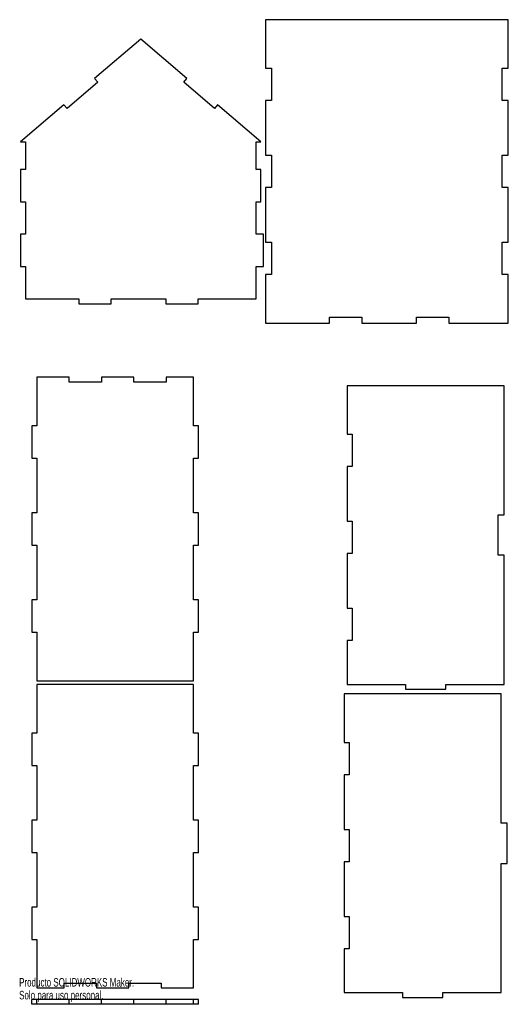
# Model space of a CAD drawing. Header units: millimetres. Extents: x 1 to 1209, y -6 to 2427.
import ezdxf

# ---------------------------------------------------------------- set-up
doc = ezdxf.new("R2010")
doc.units = ezdxf.units.MM
doc.styles.add('SLDTEXTSTYLE0', font='TXT', dxfattribs={"width": 0.7})

msp = doc.modelspace()

# ---------------------------------------------------------------- linework, layer by layer
at = {"color": 7, "linetype": 'Continuous', "lineweight": 25}
for p, q in [((609.2, 2426.8), (609.2, 2306.8)), ((1209.2, 2426.8), (609.2, 2426.8)), ((1209.2, 2306.8), (1209.2, 2426.8)), ((300.7, 2378.9), (186.7, 2281.3)), ((414.6, 2281.3), (300.7, 2378.9)), ((609.2, 2306.8), (624.2, 2306.8)), ((624.2, 2306.8), (624.2, 2226.8)), ((1194.2, 2306.8), (1209.2, 2306.8)), ((1194.2, 2226.8), (1194.2, 2306.8)), ((194.5, 2272.2), (118.5, 2207.2)), ((186.7, 2281.3), (194.5, 2272.2)), ((406.8, 2272.2), (414.6, 2281.3)), ((482.8, 2207.2), (406.8, 2272.2)), ((110.7, 2216.3), (3.7, 2124.7)), ((118.5, 2207.2), (110.7, 2216.3)), ((490.6, 2216.3), (482.8, 2207.2)), ((597.7, 2124.7), (490.6, 2216.3)), ((609.2, 2226.8), (609.2, 2091.8)), ((624.2, 2226.8), (609.2, 2226.8)), ((1209.2, 2226.8), (1194.2, 2226.8)), ((1209.2, 2091.8), (1209.2, 2226.8)), ((3.7, 2124.7), (15.7, 2124.7)), ((15.7, 2124.7), (15.7, 2056.7)), ((585.7, 2124.7), (597.7, 2124.7)), ((585.7, 2056.7), (585.7, 2124.7)), ((609.2, 2091.8), (624.2, 2091.8)), ((624.2, 2091.8), (624.2, 2011.8)), ((1194.2, 2091.8), (1209.2, 2091.8)), ((1194.2, 2011.8), (1194.2, 2091.8)), ((3.7, 2056.7), (3.7, 1976.7)), ((15.7, 2056.7), (3.7, 2056.7)), ((597.7, 2056.7), (585.7, 2056.7)), ((597.7, 1976.7), (597.7, 2056.7)), ((609.2, 2011.8), (609.2, 1876.8)), ((624.2, 2011.8), (609.2, 2011.8)), ((1209.2, 2011.8), (1194.2, 2011.8)), ((1209.2, 1876.8), (1209.2, 2011.8)), ((3.7, 1976.7), (15.7, 1976.7)), ((15.7, 1976.7), (15.7, 1896.7)), ((585.7, 1976.7), (597.7, 1976.7)), ((585.7, 1896.7), (585.7, 1976.7)), ((3.7, 1896.7), (3.7, 1816.7)), ((15.7, 1896.7), (3.7, 1896.7)), ((603.7, 1896.7), (585.7, 1896.7)), ((603.7, 1816.7), (603.7, 1896.7)), ((609.2, 1876.8), (624.2, 1876.8)), ((624.2, 1876.8), (624.2, 1796.8)), ((1194.2, 1876.8), (1209.2, 1876.8)), ((1194.2, 1796.8), (1194.2, 1876.8)), ((3.7, 1816.7), (15.7, 1816.7)), ((15.7, 1816.7), (15.7, 1736.7)), ((585.7, 1816.7), (603.7, 1816.7)), ((585.7, 1736.7), (585.7, 1816.7)), ((609.2, 1796.8), (609.2, 1676.8)), ((624.2, 1796.8), (609.2, 1796.8)), ((1209.2, 1796.8), (1194.2, 1796.8)), ((1209.2, 1676.8), (1209.2, 1796.8)), ((15.7, 1736.7), (147.7, 1736.7)), ((147.7, 1736.7), (147.7, 1724.7)), ((227.7, 1736.7), (362.7, 1736.7)), ((227.7, 1724.7), (227.7, 1736.7)), ((362.7, 1736.7), (362.7, 1724.7)), ((442.7, 1736.7), (585.7, 1736.7)), ((442.7, 1724.7), (442.7, 1736.7)), ((147.7, 1724.7), (227.7, 1724.7)), ((362.7, 1724.7), (442.7, 1724.7)), ((767.2, 1691.8), (847.2, 1691.8)), ((767.2, 1676.8), (767.2, 1691.8)), ((847.2, 1691.8), (847.2, 1676.8)), ((982.2, 1691.8), (1062.2, 1691.8)), ((982.2, 1676.8), (982.2, 1691.8)), ((1062.2, 1691.8), (1062.2, 1676.8)), ((609.2, 1676.8), (767.2, 1676.8)), ((847.2, 1676.8), (982.2, 1676.8)), ((1062.2, 1676.8), (1209.2, 1676.8)), ((43.4, 1543.4), (43.4, 1423.4)), ((123.4, 1543.4), (43.4, 1543.4)), ((123.4, 1531.4), (123.4, 1543.4)), ((203.4, 1543.4), (203.4, 1531.4)), ((283.4, 1543.4), (203.4, 1543.4)), ((283.4, 1531.4), (283.4, 1543.4)), ((363.4, 1543.4), (363.4, 1531.4)), ((431.4, 1543.4), (363.4, 1543.4)), ((431.4, 1423.4), (431.4, 1543.4)), ((203.4, 1531.4), (123.4, 1531.4)), ((363.4, 1531.4), (283.4, 1531.4)), ((811.1, 1522.5), (811.1, 1402.5)), ((1199.1, 1522.5), (811.1, 1522.5)), ((1199.1, 1203.5), (1199.1, 1522.5)), ((31.4, 1423.4), (31.4, 1343.4)), ((43.4, 1423.4), (31.4, 1423.4)), ((443.4, 1423.4), (431.4, 1423.4)), ((443.4, 1343.4), (443.4, 1423.4)), ((811.1, 1402.5), (823.1, 1402.5)), ((823.1, 1402.5), (823.1, 1322.5)), ((31.4, 1343.4), (43.4, 1343.4)), ((43.4, 1343.4), (43.4, 1208.4)), ((431.4, 1343.4), (443.4, 1343.4)), ((431.4, 1208.4), (431.4, 1343.4)), ((811.1, 1322.5), (811.1, 1187.5)), ((823.1, 1322.5), (811.1, 1322.5)), ((31.4, 1208.4), (31.4, 1128.4)), ((43.4, 1208.4), (31.4, 1208.4)), ((443.4, 1208.4), (431.4, 1208.4)), ((443.4, 1128.4), (443.4, 1208.4)), ((1184.1, 1203.5), (1199.1, 1203.5)), ((1184.1, 1103.5), (1184.1, 1203.5)), ((811.1, 1187.5), (823.1, 1187.5)), ((823.1, 1187.5), (823.1, 1107.5)), ((31.4, 1128.4), (43.4, 1128.4)), ((43.4, 1128.4), (43.4, 993.4)), ((431.4, 1128.4), (443.4, 1128.4)), ((431.4, 993.4), (431.4, 1128.4)), ((811.1, 1107.5), (811.1, 972.5)), ((823.1, 1107.5), (811.1, 1107.5)), ((1199.1, 1103.5), (1184.1, 1103.5)), ((1199.1, 784.5), (1199.1, 1103.5)), ((31.4, 993.4), (31.4, 913.4)), ((43.4, 993.4), (31.4, 993.4)), ((443.4, 993.4), (431.4, 993.4)), ((443.4, 913.4), (443.4, 993.4)), ((811.1, 972.5), (823.1, 972.5)), ((823.1, 972.5), (823.1, 892.5)), ((31.4, 913.4), (43.4, 913.4)), ((43.4, 913.4), (43.4, 793.4)), ((431.4, 913.4), (443.4, 913.4)), ((431.4, 793.4), (431.4, 913.4)), ((811.1, 892.5), (811.1, 784.5)), ((823.1, 892.5), (811.1, 892.5)), ((43.4, 793.4), (431.4, 793.4)), ((43.4, 784.3), (43.4, 664.3)), ((431.4, 784.3), (43.4, 784.3)), ((431.4, 664.3), (431.4, 784.3)), ((811.1, 784.5), (955.1, 784.5)), ((955.1, 784.5), (955.1, 772.5)), ((1055.1, 784.5), (1199.1, 784.5)), ((1055.1, 772.5), (1055.1, 784.5)), ((803.6, 760.9), (803.6, 640.9)), ((1191.6, 760.9), (803.6, 760.9)), ((955.1, 772.5), (1055.1, 772.5)), ((1191.6, 441.9), (1191.6, 760.9)), ((31.4, 664.3), (31.4, 584.3)), ((43.4, 664.3), (31.4, 664.3)), ((443.4, 664.3), (431.4, 664.3)), ((443.4, 584.3), (443.4, 664.3)), ((803.6, 640.9), (815.6, 640.9)), ((815.6, 640.9), (815.6, 560.9)), ((31.4, 584.3), (43.4, 584.3)), ((43.4, 584.3), (43.4, 449.3)), ((431.4, 584.3), (443.4, 584.3)), ((431.4, 449.3), (431.4, 584.3)), ((803.6, 560.9), (803.6, 425.9)), ((815.6, 560.9), (803.6, 560.9)), ((31.4, 449.3), (31.4, 369.3)), ((43.4, 449.3), (31.4, 449.3)), ((443.4, 449.3), (431.4, 449.3)), ((443.4, 369.3), (443.4, 449.3)), ((1206.6, 441.9), (1191.6, 441.9)), ((1206.6, 341.9), (1206.6, 441.9)), ((803.6, 425.9), (815.6, 425.9)), ((815.6, 425.9), (815.6, 345.9)), ((31.4, 369.3), (43.4, 369.3)), ((43.4, 369.3), (43.4, 234.3)), ((431.4, 369.3), (443.4, 369.3)), ((431.4, 234.3), (431.4, 369.3)), ((803.6, 345.9), (803.6, 210.9)), ((815.6, 345.9), (803.6, 345.9)), ((1191.6, 341.9), (1206.6, 341.9)), ((1191.6, 22.9), (1191.6, 341.9)), ((31.4, 234.3), (31.4, 154.3)), ((43.4, 234.3), (31.4, 234.3)), ((443.4, 234.3), (431.4, 234.3)), ((443.4, 154.3), (443.4, 234.3)), ((803.6, 210.9), (815.6, 210.9)), ((815.6, 210.9), (815.6, 130.9)), ((31.4, 154.3), (43.4, 154.3)), ((43.4, 154.3), (43.4, 34.3)), ((431.4, 154.3), (443.4, 154.3)), ((431.4, 34.3), (431.4, 154.3)), ((803.6, 130.9), (803.6, 22.9)), ((815.6, 130.9), (803.6, 130.9)), ((43.4, 34.3), (111.4, 34.3)), ((111.4, 46.3), (191.4, 46.3)), ((111.4, 34.3), (111.4, 46.3)), ((191.4, 46.3), (191.4, 34.3)), ((191.4, 34.3), (271.4, 34.3)), ((271.4, 46.3), (351.4, 46.3)), ((271.4, 34.3), (271.4, 46.3)), ((351.4, 46.3), (351.4, 34.3)), ((351.4, 34.3), (431.4, 34.3)), ((31.4, -6), (31.4, 6)), ((43.4, 6), (31.4, 6)), ((43.4, -6), (43.4, 6)), ((123.4, 6), (43.4, 6)), ((123.4, -6), (123.4, 6)), ((203.4, 6), (123.4, 6)), ((203.4, -6), (203.4, 6)), ((283.4, 6), (203.4, 6)), ((283.4, -6), (283.4, 6)), ((363.4, 6), (283.4, 6)), ((363.4, -6), (363.4, 6)), ((431.4, 6), (363.4, 6)), ((431.4, -6), (431.4, 6)), ((443.4, 6), (431.4, 6)), ((443.4, -6), (443.4, 6)), ((803.6, 22.9), (947.6, 22.9)), ((947.6, 22.9), (947.6, 10.9)), ((947.6, 10.9), (1047.6, 10.9)), ((1047.6, 22.9), (1191.6, 22.9)), ((1047.6, 10.9), (1047.6, 22.9)), ((43.4, -6), (31.4, -6)), ((123.4, -6), (43.4, -6)), ((203.4, -6), (123.4, -6)), ((283.4, -6), (203.4, -6)), ((363.4, -6), (283.4, -6)), ((431.4, -6), (363.4, -6)), ((443.4, -6), (431.4, -6))]:
    msp.add_line(p, q, dxfattribs=at)

# ---------------------------------------------------------------- texts
at = {"color": 7, "linetype": 'Continuous', "char_height": 21.106, "attachment_point": 1, "style": 'SLDTEXTSTYLE0'}
for s, insert in [('Producto SOLIDWORKS Maker.', (0, 58.9)), ('Solo para uso personal.', (0, 27.2))]:
    msp.add_mtext(s, dxfattribs=dict(at, insert=insert))

doc.saveas('drawing.dxf')
